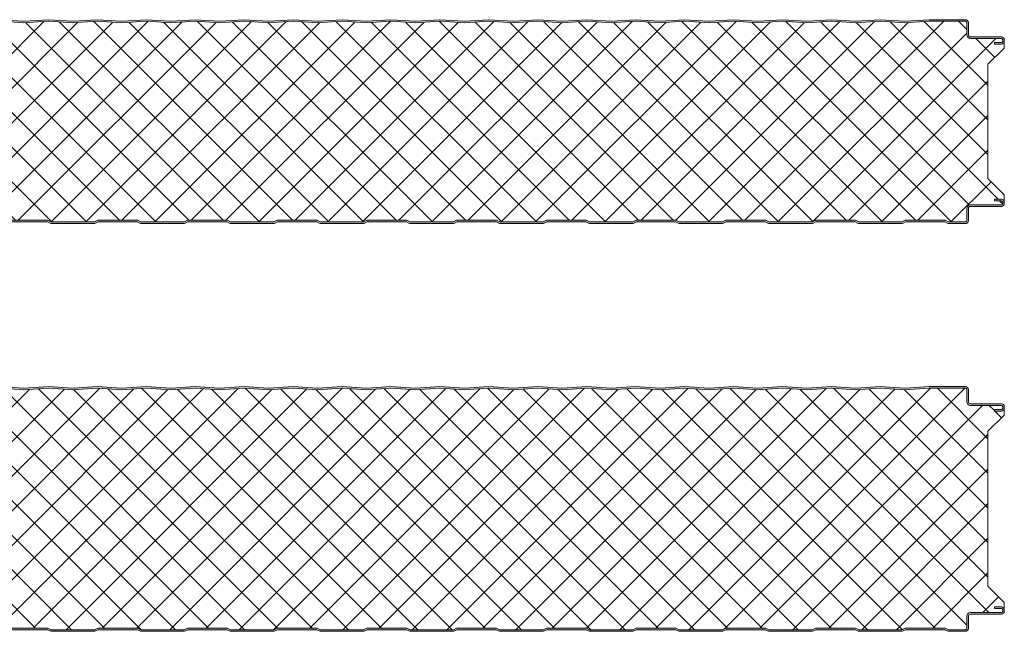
# Model space of a CAD drawing. Header units: millimetres. Extents: x 196 to 3485, y -270 to 1649.
# Tile 7 of 13: x 800 to 1404, y 662 to 1037. Entities that reach past the tile are written whole.
import ezdxf

# ---------------------------------------------------------------- set-up
doc = ezdxf.new("R2010")
doc.units = ezdxf.units.MM
doc.layers.add('A-DETL-GENF', color=92, linetype='Continuous', lineweight=13)

# ---------------------------------------------------------------- blocks, each defined once
blk = doc.blocks.new('CR 1100 - SATINLINE - FINELINE - CR 1100 125mm - SATINLINE - FINELINE-4278184-15 PANEL SIZE AND PROFILE Copy 1 Copy 2 Copy 1 Copy 1 Copy 2 Copy 1 Copy 1 Copy 1')
at = {"layer": 'A-DETL-GENF'}
h = blk.add_hatch(color=256, dxfattribs=at)
h.paths.add_polyline_path([(1057.01, 0), (1057.49, 0.06), (1057.94, 0.22), (1059.5, 1), (1083.5, 1), (1085.51, 0.06), (1086, 0), (1096.2, 0), (1096.67, 0.06), (1097.1, 0.24), (1097.48, 0.53), (1097.76, 0.9), (1097.94, 1.33), (1098, 1.8), (1098.04, 9.61), (1098.16, 9.9), (1098.35, 10.15), (1098.6, 10.34), (1098.89, 10.46), (1099.2, 10.5), (1118.2, 10.5), (1118.67, 10.56), (1119.1, 10.74), (1119.48, 11.03), (1119.76, 11.4), (1119.94, 11.83), (1120, 12.3), (1120, 13.2), (1119.94, 13.67), (1119.76, 14.1), (1119.48, 14.47), (1119.1, 14.76), (1118.67, 14.94), (1118.2, 15), (1114, 15), (1114, 14), (1118.41, 13.97), (1118.77, 13.77), (1118.98, 13.41), (1119, 13.2), (1118.98, 12.09), (1118.77, 11.73), (1118.41, 11.53), (1118.2, 11.5), (1099.2, 11.5), (1098.63, 11.43), (1098.1, 11.21), (1097.65, 10.86), (1097.3, 10.4), (1097.08, 9.87), (1097, 9.3), (1096.98, 1.59), (1096.77, 1.23), (1096.41, 1.03), (1096.2, 1), (1085.74, 1), (1083.74, 2), (1059.27, 2), (1057.27, 1), (1030.74, 1), (1028.74, 2), (1004.27, 2), (1002.27, 1), (975.74, 1), (973.74, 2), (949.27, 2), (947.27, 1), (920.74, 1), (918.74, 2), (894.27, 2), (892.27, 1), (865.74, 1), (863.74, 2), (839.27, 2), (837.27, 1), (810.74, 1), (808.74, 2), (784.27, 2), (782.27, 1), (755.74, 1), (753.74, 2), (729.27, 2), (727.27, 1), (700.74, 1), (698.74, 2), (674.27, 2), (672.27, 1), (645.74, 1), (643.74, 2), (619.27, 2), (617.27, 1), (590.74, 1), (588.74, 2), (564.27, 2), (562.27, 1), (535.74, 1), (533.74, 2), (509.27, 2), (507.27, 1), (480.74, 1), (478.74, 2), (454.27, 2), (452.27, 1), (425.74, 1), (423.74, 2), (399.27, 2), (397.27, 1), (370.74, 1), (368.74, 2), (344.27, 2), (342.27, 1), (315.74, 1), (313.74, 2), (289.27, 2), (287.27, 1), (260.74, 1), (258.74, 2), (234.27, 2), (232.27, 1), (205.74, 1), (203.74, 2), (179.27, 2), (177.27, 1), (150.74, 1), (148.74, 2), (124.27, 2), (122.27, 1), (95.74, 1), (93.74, 2), (69.27, 2), (67.27, 1), (40.74, 1), (38.74, 2), (14.27, 2), (12.27, 1), (1.59, 1.03), (1.23, 1.23), (1.03, 1.59), (1, 1.8), (1.03, 6.17), (1.23, 6.53), (1.4, 6.65), (5.46, 9), (18.8, 9), (19.37, 9.07), (19.9, 9.29), (20.36, 9.64), (20.71, 10.1), (20.93, 10.63), (21, 11.2), (21.03, 13.41), (21.23, 13.77), (21.59, 13.97), (21.8, 14), (26, 14), (26, 15), (21.8, 15), (21.33, 14.94), (20.9, 14.76), (20.53, 14.47), (20.24, 14.1), (20.06, 13.67), (20, 13.2), (19.96, 10.89), (19.84, 10.6), (19.65, 10.35), (19.4, 10.16), (19.11, 10.04), (18.8, 10), (5.68, 10), (5.21, 9.94), (4.78, 9.76), (0.9, 7.52), (0.53, 7.23), (0.24, 6.86), (0.06, 6.43), (0, 5.96), (0, 1.8), (0.06, 1.33), (0.24, 0.9), (0.53, 0.53), (0.9, 0.24), (1.33, 0.06), (1.8, 0), (12.49, 0.06), (13.02, 0.26), (14.5, 1), (38.5, 1), (40.51, 0.06), (41, 0), (67.49, 0.06), (67.94, 0.22), (69.5, 1), (93.5, 1), (95.51, 0.06), (96, 0), (122.49, 0.06), (122.94, 0.22), (124.5, 1), (148.5, 1), (150.51, 0.06), (151, 0), (177.49, 0.06), (177.94, 0.22), (179.5, 1), (203.5, 1), (205.51, 0.06), (206, 0), (232.49, 0.06), (232.94, 0.22), (234.5, 1), (258.5, 1), (260.51, 0.06), (261, 0), (287.49, 0.06), (287.94, 0.22), (289.5, 1), (313.5, 1), (315.51, 0.06), (316, 0), (342.49, 0.06), (342.94, 0.22), (344.5, 1), (368.5, 1), (370.51, 0.06), (371, 0), (397.49, 0.06), (397.94, 0.22), (399.5, 1), (423.5, 1), (425.51, 0.06), (426, 0), (452.49, 0.06), (453.05, 0.28), (454.5, 1), (478.5, 1), (480.51, 0.06), (481, 0), (507.49, 0.06), (507.94, 0.22), (509.5, 1), (533.5, 1), (535.51, 0.06), (536, 0), (562.49, 0.06), (562.94, 0.22), (564.5, 1), (588.5, 1), (590.51, 0.06), (591, 0), (617.49, 0.06), (617.94, 0.22), (619.5, 1), (643.5, 1), (645.51, 0.06), (646, 0), (672.49, 0.06), (672.94, 0.22), (674.5, 1), (698.5, 1), (700.51, 0.06), (701, 0), (727.49, 0.06), (727.94, 0.22), (729.5, 1), (753.5, 1), (755.51, 0.06), (756, 0), (782.49, 0.06), (782.94, 0.22), (784.5, 1), (808.5, 1), (810.51, 0.06), (811, 0), (837.49, 0.06), (837.94, 0.22), (839.5, 1), (863.5, 1), (865.51, 0.06), (866, 0), (892.49, 0.06), (892.94, 0.22), (894.5, 1), (918.5, 1), (920.51, 0.06), (921, 0), (947.49, 0.06), (947.94, 0.22), (949.5, 1), (973.5, 1), (975.51, 0.06), (976, 0), (1002.49, 0.06), (1002.94, 0.22), (1004.5, 1), (1028.5, 1), (1030.51, 0.06), (1031, 0)])
h.paths.add_polyline_path([(1118.2, 110), (1118.67, 110.06), (1119.1, 110.24), (1119.48, 110.53), (1119.76, 110.9), (1119.94, 111.33), (1120, 111.8), (1120, 112.7), (1119.94, 113.17), (1119.76, 113.6), (1119.48, 113.97), (1119.1, 114.26), (1118.67, 114.44), (1118.2, 114.5), (1098.89, 114.54), (1098.6, 114.66), (1098.35, 114.85), (1098.16, 115.1), (1098.04, 115.39), (1098, 115.7), (1097.95, 123.59), (1097.94, 123.67), (1097.76, 124.1), (1097.48, 124.47), (1097.1, 124.76), (1096.67, 124.94), (1096.2, 125), (1073.93, 125), (1059, 124), (1044, 125.01), (1029, 124), (1014, 125.01), (999, 124), (984, 125.01), (969, 124), (954, 125.01), (939, 124), (924, 125.01), (909, 124), (894, 125.01), (879, 124), (864, 125.01), (849, 124), (834, 125.01), (819, 124), (804, 125.01), (789, 124), (774, 125.01), (759, 124), (744, 125.01), (729, 124), (714, 125.01), (699, 124), (684, 125.01), (669, 124), (654, 125.01), (639, 124), (624, 125.01), (609, 124), (594, 125.01), (579, 124), (564, 125.01), (549, 124), (534, 125.01), (519, 124), (504, 125.01), (489, 124), (474, 125.01), (459, 124), (444, 125.01), (429, 124), (414, 125.01), (399, 124), (384, 125.01), (369, 124), (354, 125.01), (339, 124), (324, 125.01), (309, 124), (294, 125.01), (279, 124), (264, 125.01), (249, 124), (234, 125.01), (219, 124), (204, 125.01), (189, 124), (174, 125.01), (159, 124), (144, 125.01), (129, 124), (114, 125.01), (99, 124), (84, 125.01), (69, 124), (54, 125.01), (39, 124), (24.14, 125), (1.51, 124.98), (1.1, 124.86), (0.74, 124.65), (0.43, 124.37), (0.19, 124.02), (0.05, 123.59), (0, 123.2), (0, 119.04), (0.06, 118.57), (0.24, 118.14), (0.53, 117.77), (0.9, 117.48), (4.78, 115.24), (5.21, 115.06), (5.68, 115), (19.11, 114.96), (19.4, 114.84), (19.72, 114.56), (19.84, 114.4), (19.96, 114.11), (20, 113.8), (20, 111.8), (20.06, 111.34), (20.24, 110.9), (20.53, 110.53), (20.9, 110.24), (21.33, 110.06), (21.8, 110), (26, 110), (26, 111), (21.59, 111.03), (21.23, 111.24), (21.03, 111.59), (21, 111.8), (21, 113.8), (20.85, 114.56), (20.71, 114.9), (20.36, 115.36), (19.9, 115.71), (19.37, 115.93), (18.8, 116), (5.46, 116), (1.23, 118.48), (1.03, 118.83), (1, 119.04), (1.02, 123.39), (1.2, 123.73), (1.51, 123.95), (1.89, 124), (24.11, 124), (39, 123), (54, 124), (69, 123), (84, 124), (99, 123), (114, 124), (129, 123), (144, 124), (159, 123), (174, 124), (189, 123), (204, 124), (219, 123), (234, 124), (249, 123), (264, 124), (279, 123), (294, 124), (309, 123), (324, 124), (339, 123), (354, 124), (369, 123), (384, 124), (399, 123), (414, 124), (429, 123), (444, 124), (459, 123), (474, 124), (489, 123), (504, 124), (519, 123), (534, 124), (549, 123), (564, 124), (579, 123), (594, 124), (609, 123), (624, 124), (639, 123), (654, 124), (669, 123), (684, 124), (699, 123), (714, 124), (729, 123), (744, 124), (759, 123), (774, 124), (789, 123), (804, 124), (819, 123), (834, 124), (849, 123), (864, 124), (879, 123), (894, 124), (909, 123), (924, 124), (939, 123), (954, 124), (969, 123), (984, 124), (999.3, 123.02), (1014, 124), (1029, 123), (1044, 124), (1059, 123), (1073.89, 124), (1096.41, 123.97), (1096.77, 123.77), (1096.98, 123.41), (1097, 123.2), (1097, 115.7), (1097.08, 115.13), (1097.3, 114.6), (1097.65, 114.15), (1098.1, 113.8), (1098.63, 113.58), (1099.2, 113.5), (1118.41, 113.47), (1118.77, 113.27), (1118.98, 112.91), (1119, 112.7), (1118.98, 111.59), (1118.77, 111.24), (1118.41, 111.03), (1118.2, 111), (1114, 111), (1114, 110)])
h = blk.add_hatch(dxfattribs=at)
h.set_pattern_fill('FP_4', color=256, style=0, pattern_type=2)
h.set_pattern_definition([(45, (-283.583, -911.559), (-10.6066, 10.6066), []), (135, (-283.583, -911.559), (-10.6066, -10.6066), [])])
h.paths.add_polyline_path([(1031, 1), (1057.27, 1), (1059.27, 2), (1083.74, 2), (1085.74, 1), (1096.41, 1.03), (1096.77, 1.23), (1096.9, 1.4), (1097, 1.8), (1097.04, 9.61), (1097.09, 9.9), (1097.3, 10.4), (1097.65, 10.86), (1098.1, 11.21), (1098.63, 11.43), (1099.2, 11.5), (1118.41, 11.53), (1118.77, 11.73), (1118.9, 11.9), (1119, 12.3), (1118.95, 13.41), (1118.9, 13.6), (1118.6, 13.89), (1118.2, 14), (1114, 14), (1114, 15), (1118.6, 14.95), (1118.77, 14.9), (1119.1, 14.76), (1119.48, 14.47), (1119.76, 14.1), (1119.94, 13.67), (1120, 13.41), (1120, 17.6), (1110, 27.61), (1110, 97.68), (1120, 107.6), (1119.96, 111.5), (1119.92, 111.26), (1119.58, 110.67), (1119.44, 110.49), (1119.07, 110.23), (1118.6, 110.05), (1118.2, 110), (1114, 110), (1114, 111), (1118.41, 111.03), (1118.77, 111.24), (1118.9, 111.4), (1119, 111.8), (1118.95, 112.91), (1118.9, 113.1), (1118.6, 113.39), (1118.2, 113.5), (1098.89, 113.54), (1098.6, 113.59), (1098.1, 113.8), (1097.65, 114.15), (1097.3, 114.6), (1097.08, 115.13), (1097, 115.7), (1096.95, 123.41), (1096.9, 123.6), (1096.6, 123.89), (1096.2, 124), (1073.84, 124), (1059, 123), (1043.83, 123.99), (1029, 123), (1013.91, 124), (999, 123), (983.91, 124), (969, 123), (953.91, 124), (939, 123), (923.83, 123.99), (909, 123), (893.91, 124), (879, 123), (863.83, 123.99), (849, 123), (833.91, 124), (819, 123), (803.91, 124), (789, 123), (773.83, 123.99), (759, 123), (743.83, 123.99), (729, 123), (713.91, 124), (699, 123), (683.83, 123.99), (669, 123), (653.83, 123.99), (639, 123), (623.91, 124), (609, 123), (593.91, 124), (579, 123), (563.91, 124), (549, 123), (533.83, 123.99), (519, 123), (503.83, 123.99), (489, 123), (473.83, 123.99), (459, 123), (443.83, 123.99), (429, 123), (413.83, 123.99), (399, 123), (383.91, 124), (369, 123), (353.91, 124), (339, 123), (323.83, 123.99), (309, 123), (293.83, 123.99), (279, 123), (263.83, 123.99), (249, 123), (233.91, 124), (219, 123), (203.83, 123.99), (189, 123), (173.91, 124), (159, 123), (143.83, 123.99), (129, 123), (113.83, 123.99), (99, 123), (83.91, 124), (69, 123), (53.91, 124), (39, 123), (24.11, 124), (1.51, 123.95), (1.2, 123.73), (1.09, 123.57), (1, 123.2), (1.06, 118.83), (1.11, 118.64), (1.4, 118.35), (5.46, 116), (19.11, 115.96), (19.4, 115.91), (19.9, 115.71), (20.36, 115.36), (20.71, 114.9), (20.93, 114.37), (21, 113.8), (21.06, 111.59), (21.16, 111.34), (21.4, 111.11), (21.8, 111), (26, 111), (26, 110), (21.4, 110.05), (21.23, 110.1), (20.9, 110.24), (20.53, 110.53), (20.24, 110.9), (20.06, 111.34), (20, 111.8), (20, 107.6), (10, 97.68), (10, 27.61), (20, 17.6), (20.03, 13.41), (20.06, 13.67), (20.24, 14.1), (20.61, 14.53), (20.9, 14.76), (21.4, 14.95), (21.8, 15), (26, 15), (26, 14), (21.59, 13.97), (21.23, 13.77), (21.11, 13.6), (21, 13.2), (20.96, 10.89), (20.91, 10.6), (20.61, 9.97), (20.36, 9.64), (19.9, 9.29), (19.37, 9.07), (18.8, 9), (5.46, 9), (1.23, 6.53), (1.11, 6.36), (1, 5.96), (1.06, 1.59), (1.11, 1.4), (1.4, 1.11), (1.8, 1), (12.27, 1), (14.27, 2), (38.74, 2), (40.74, 1), (67.27, 1), (69.27, 2), (93.74, 2), (95.74, 1), (122.27, 1), (124.27, 2), (148.74, 2), (150.74, 1), (177.27, 1), (179.27, 2), (203.74, 2), (205.74, 1), (232.27, 1), (234.27, 2), (258.74, 2), (260.74, 1), (287.27, 1), (289.27, 2), (313.74, 2), (315.74, 1), (342.27, 1), (344.27, 2), (368.74, 2), (370.74, 1), (397.27, 1), (399.27, 2), (423.74, 2), (425.74, 1), (452.27, 1), (454.27, 2), (478.74, 2), (480.74, 1), (507.27, 1), (509.27, 2), (533.74, 2), (535.74, 1), (562.27, 1), (564.27, 2), (588.74, 2), (590.74, 1), (617.27, 1), (619.27, 2), (643.74, 2), (645.74, 1), (672.27, 1), (674.27, 2), (698.74, 2), (700.74, 1), (727.27, 1), (729.27, 2), (753.74, 2), (755.74, 1), (782.27, 1), (784.27, 2), (808.74, 2), (810.74, 1), (837.27, 1), (839.27, 2), (863.74, 2), (865.74, 1), (892.27, 1), (894.27, 2), (918.74, 2), (920.74, 1), (947.27, 1), (949.27, 2), (973.74, 2), (975.74, 1), (1002.27, 1), (1004.27, 2), (1028.74, 2), (1030.74, 1)])
for p, q in [((519, 124), (504, 125.01)), ((504, 124), (519, 123)), ((534, 125.01), (519, 124)), ((519, 123), (534, 124)), ((549, 124), (534, 125.01)), ((534, 124), (549, 123)), ((564, 125.01), (549, 124)), ((549, 123), (564, 124)), ((579, 124), (564, 125.01)), ((564, 124), (579, 123)), ((594, 125.01), (579, 124)), ((579, 123), (594, 124)), ((609, 124), (594, 125.01)), ((594, 124), (609, 123)), ((624, 125.01), (609, 124)), ((609, 123), (624, 124)), ((639, 124), (624, 125.01)), ((624, 124), (639, 123)), ((654, 125.01), (639, 124)), ((639, 123), (654, 124)), ((669, 124), (654, 125.01)), ((654, 124), (669, 123)), ((684, 125.01), (669, 124)), ((669, 123), (684, 124)), ((699, 124), (684, 125.01)), ((684, 124), (699, 123)), ((714, 125.01), (699, 124)), ((699, 123), (714, 124)), ((729, 124), (714, 125.01)), ((714, 124), (729, 123)), ((744, 125.01), (729, 124)), ((729, 123), (744, 124)), ((759, 124), (744, 125.01)), ((744, 124), (759, 123)), ((774, 125.01), (759, 124)), ((759, 123), (774, 124)), ((789, 124), (774, 125.01)), ((774, 124), (789, 123)), ((804, 125.01), (789, 124)), ((789, 123), (804, 124)), ((819, 124), (804, 125.01)), ((804, 124), (819, 123)), ((834, 125.01), (819, 124)), ((819, 123), (834, 124)), ((849, 124), (834, 125.01)), ((834, 124), (849, 123)), ((864, 125.01), (849, 124)), ((849, 123), (864, 124)), ((879, 124), (864, 125.01)), ((864, 124), (879, 123)), ((894, 125.01), (879, 124)), ((879, 123), (894, 124)), ((909, 124), (894, 125.01)), ((894, 124), (909, 123)), ((924, 125.01), (909, 124)), ((909, 123), (924, 124)), ((939, 124), (924, 125.01)), ((924, 124), (939, 123)), ((954, 125.01), (939, 124)), ((939, 123), (954, 124)), ((969, 124), (954, 125.01)), ((954, 124), (969, 123)), ((984, 125.01), (969, 124)), ((969, 123), (984, 124)), ((999, 124), (984, 125.01)), ((984, 124), (999, 123)), ((1014, 125.01), (999, 124)), ((999, 123), (1014, 124)), ((1029, 124), (1014, 125.01)), ((1014, 124), (1029, 123)), ((1044, 125.01), (1029, 124)), ((1029, 123), (1044, 124)), ((1059, 124), (1044, 125.01)), ((1044, 124), (1059, 123)), ((1073.93, 125), (1059, 124)), ((1059, 123), (1073.89, 124)), ((1073.89, 124), (1096.2, 124)), ((1096.2, 125), (1073.93, 125)), ((1097, 123.2), (1097, 115.7)), ((1098, 115.7), (1098, 123.2)), ((1118.2, 114.5), (1099.2, 114.5)), ((1099.2, 113.5), (1118.2, 113.5)), ((1118.2, 111), (1114, 111)), ((1114, 111), (1114, 110)), ((1114, 110), (1118.2, 110)), ((1119, 112.7), (1119, 111.8)), ((1120, 111.8), (1120, 112.7)), ((1120, 107.6), (1120, 111.7)), ((1110, 97.68), (1120, 107.6)), ((1110, 27.61), (1110, 97.68)), ((1120, 17.6), (1110, 27.61)), ((1118.2, 15), (1114, 15)), ((1114, 15), (1114, 14)), ((1114, 14), (1118.2, 14)), ((1119, 13.2), (1119, 12.3)), ((1120, 13.2), (1120, 17.6)), ((1120, 12.3), (1120, 13.2)), ((1097, 9.3), (1097, 1.8)), ((1098, 1.8), (1098, 9.3)), ((1118.2, 11.5), (1099.2, 11.5)), ((1099.2, 10.5), (1118.2, 10.5)), ((533.74, 2), (509.27, 2)), ((509.5, 1), (533.5, 1)), ((533.5, 1), (535.06, 0.22)), ((535.74, 1), (533.74, 2)), ((562.27, 1), (535.74, 1)), ((564.27, 2), (562.27, 1)), ((562.94, 0.22), (564.5, 1)), ((588.74, 2), (564.27, 2)), ((564.5, 1), (588.5, 1)), ((588.5, 1), (590.06, 0.22)), ((590.74, 1), (588.74, 2)), ((617.27, 1), (590.74, 1)), ((619.27, 2), (617.27, 1)), ((617.94, 0.22), (619.5, 1)), ((643.74, 2), (619.27, 2)), ((619.5, 1), (643.5, 1)), ((643.5, 1), (645.06, 0.22)), ((645.74, 1), (643.74, 2)), ((672.27, 1), (645.74, 1)), ((674.27, 2), (672.27, 1)), ((672.94, 0.22), (674.5, 1)), ((698.74, 2), (674.27, 2)), ((674.5, 1), (698.5, 1)), ((698.5, 1), (700.06, 0.22)), ((700.74, 1), (698.74, 2)), ((727.27, 1), (700.74, 1)), ((729.27, 2), (727.27, 1)), ((727.94, 0.22), (729.5, 1)), ((753.74, 2), (729.27, 2)), ((729.5, 1), (753.5, 1)), ((753.5, 1), (755.06, 0.22)), ((755.74, 1), (753.74, 2)), ((782.27, 1), (755.74, 1)), ((784.27, 2), (782.27, 1)), ((782.94, 0.22), (784.5, 1)), ((808.74, 2), (784.27, 2)), ((784.5, 1), (808.5, 1)), ((808.5, 1), (810.06, 0.22)), ((810.74, 1), (808.74, 2)), ((837.27, 1), (810.74, 1)), ((839.27, 2), (837.27, 1)), ((837.94, 0.22), (839.5, 1)), ((863.74, 2), (839.27, 2)), ((839.5, 1), (863.5, 1)), ((863.5, 1), (865.06, 0.22)), ((865.74, 1), (863.74, 2)), ((892.27, 1), (865.74, 1)), ((894.27, 2), (892.27, 1)), ((892.94, 0.22), (894.5, 1)), ((918.74, 2), (894.27, 2)), ((894.5, 1), (918.5, 1)), ((918.5, 1), (920.06, 0.22)), ((920.74, 1), (918.74, 2)), ((947.27, 1), (920.74, 1)), ((949.27, 2), (947.27, 1)), ((947.94, 0.22), (949.5, 1)), ((973.74, 2), (949.27, 2)), ((949.5, 1), (973.5, 1)), ((973.5, 1), (975.06, 0.22)), ((975.74, 1), (973.74, 2)), ((1002.27, 1), (975.74, 1)), ((1004.27, 2), (1002.27, 1)), ((1002.94, 0.22), (1004.5, 1)), ((1028.74, 2), (1004.27, 2)), ((1004.5, 1), (1028.5, 1)), ((1028.5, 1), (1030.06, 0.22)), ((1030.74, 1), (1028.74, 2)), ((1057.27, 1), (1030.74, 1)), ((1059.27, 2), (1057.27, 1)), ((1057.94, 0.22), (1059.5, 1)), ((1083.74, 2), (1059.27, 2)), ((1059.5, 1), (1083.5, 1)), ((1083.5, 1), (1085.06, 0.22)), ((1085.74, 1), (1083.74, 2)), ((1096.2, 1), (1085.74, 1)), ((1086, 0), (1096.2, 0)), ((536, 0), (562.01, 0)), ((591, 0), (617.01, 0)), ((646, 0), (672.01, 0)), ((701, 0), (727.01, 0)), ((756, 0), (782.01, 0)), ((811, 0), (837.01, 0)), ((866, 0), (892.01, 0)), ((921, 0), (947.01, 0)), ((976, 0), (1002.01, 0)), ((1031, 0), (1057.01, 0))]:
    blk.add_line(p, q, dxfattribs=at)
for centre, radius, start, end in [((1096.2, 123.2), 1.8, 360, 90), ((1096.2, 123.2), 0.8, 360, 90), ((1099.2, 115.7), 2.2, 180, 270), ((1099.2, 115.7), 1.2, 180, 270), ((1118.2, 112.7), 1.8, 360, 90), ((1118.2, 112.7), 0.8, 360, 90), ((1118.2, 111.8), 0.8, 270, 0), ((1118.2, 111.8), 1.8, 270, 360), ((1118.2, 111.8), 1.8, 342.36316, 344.94267), ((1118.2, 13.2), 1.8, 360, 90), ((1118.2, 13.2), 0.8, 0, 90), ((1118.2, 12.3), 1.8, 270, 0), ((1118.2, 12.3), 0.8, 270, 360), ((1099.2, 9.3), 2.2, 90, 180), ((1099.2, 9.3), 1.2, 90, 180), ((536, 2.1), 2.1, 243.43495, 270), ((562.01, 2.1), 2.1, 270, 296.56505), ((591, 2.1), 2.1, 243.43495, 270), ((617.01, 2.1), 2.1, 270, 296.56505), ((646, 2.1), 2.1, 243.43495, 270), ((672.01, 2.1), 2.1, 270, 296.56505), ((701, 2.1), 2.1, 243.43495, 270), ((727.01, 2.1), 2.1, 270, 296.56505), ((756, 2.1), 2.1, 243.43495, 270), ((782.01, 2.1), 2.1, 270, 296.56505), ((811, 2.1), 2.1, 243.43495, 270), ((837.01, 2.1), 2.1, 270, 296.56505), ((866, 2.1), 2.1, 243.43495, 270), ((892.01, 2.1), 2.1, 270, 296.56505), ((921, 2.1), 2.1, 243.43495, 270), ((947.01, 2.1), 2.1, 270, 296.56505), ((976, 2.1), 2.1, 243.43495, 270), ((1002.01, 2.1), 2.1, 270, 296.56505), ((1031, 2.1), 2.1, 243.43495, 270), ((1057.01, 2.1), 2.1, 270, 296.56505), ((1086, 2.1), 2.1, 243.43495, 270), ((1096.2, 1.8), 1.8, 270, 0), ((1096.2, 1.8), 0.8, 270, 360)]:
    blk.add_arc(centre, radius, start, end, dxfattribs=at)
blk = doc.blocks.new('CR 1100 - SATINLINE - FINELINE - CR 1100 150mm - SATINLINE - FINELINE-4278186-15 PANEL SIZE AND PROFILE Copy 1 Copy 2 Copy 1 Copy 1 Copy 2 Copy 1 Copy 1 Copy 1')
at = {"layer": 'A-DETL-GENF'}
h = blk.add_hatch(color=256, dxfattribs=at)
h.paths.add_polyline_path([(1057.01, 0), (1057.49, 0.06), (1057.94, 0.22), (1059.5, 1), (1083.5, 1), (1085.51, 0.06), (1086, 0), (1096.2, 0), (1096.67, 0.06), (1097.1, 0.24), (1097.48, 0.53), (1097.76, 0.9), (1097.94, 1.33), (1098, 1.8), (1098.04, 9.61), (1098.16, 9.9), (1098.35, 10.15), (1098.6, 10.34), (1098.89, 10.46), (1099.2, 10.5), (1118.2, 10.5), (1118.67, 10.56), (1119.1, 10.74), (1119.48, 11.03), (1119.76, 11.4), (1119.94, 11.83), (1120, 12.49), (1120, 13.2), (1119.94, 13.67), (1119.76, 14.1), (1119.48, 14.47), (1119.1, 14.76), (1118.67, 14.94), (1118.2, 15), (1114, 15), (1114, 14), (1118.41, 13.97), (1118.77, 13.77), (1118.98, 13.41), (1119, 13.2), (1118.98, 12.09), (1118.77, 11.73), (1118.41, 11.53), (1118.2, 11.5), (1099.2, 11.5), (1098.63, 11.43), (1098.1, 11.21), (1097.65, 10.86), (1097.3, 10.4), (1097.08, 9.87), (1097, 9.3), (1096.98, 1.59), (1096.77, 1.23), (1096.41, 1.03), (1096.2, 1), (1085.74, 1), (1083.74, 2), (1059.27, 2), (1057.27, 1), (1030.74, 1), (1028.74, 2), (1004.27, 2), (1002.27, 1), (975.74, 1), (973.74, 2), (949.27, 2), (947.27, 1), (920.74, 1), (918.74, 2), (894.27, 2), (892.27, 1), (865.74, 1), (863.74, 2), (839.27, 2), (837.27, 1), (810.74, 1), (808.74, 2), (784.27, 2), (782.27, 1), (755.74, 1), (753.74, 2), (729.27, 2), (727.27, 1), (700.74, 1), (698.74, 2), (674.27, 2), (672.27, 1), (645.74, 1), (643.74, 2), (619.27, 2), (617.27, 1), (590.74, 1), (588.74, 2), (564.27, 2), (562.27, 1), (535.74, 1), (533.74, 2), (509.27, 2), (507.27, 1), (480.74, 1), (478.74, 2), (454.27, 2), (452.27, 1), (425.74, 1), (423.74, 2), (399.27, 2), (397.27, 1), (370.74, 1), (368.74, 2), (344.27, 2), (342.27, 1), (315.74, 1), (313.74, 2), (289.27, 2), (287.27, 1), (260.74, 1), (258.74, 2), (234.27, 2), (232.27, 1), (205.74, 1), (203.74, 2), (179.27, 2), (177.27, 1), (150.74, 1), (148.74, 2), (124.27, 2), (122.27, 1), (95.74, 1), (93.74, 2), (69.27, 2), (67.27, 1), (40.74, 1), (38.74, 2), (14.27, 2), (12.27, 1), (1.59, 1.03), (1.23, 1.23), (1.03, 1.59), (1, 1.8), (1.03, 6.17), (1.23, 6.53), (1.4, 6.65), (5.46, 9), (18.8, 9), (19.37, 9.07), (19.9, 9.29), (20.36, 9.64), (20.71, 10.1), (20.93, 10.63), (21, 11.2), (21.03, 13.41), (21.23, 13.77), (21.59, 13.97), (21.8, 14), (26, 14), (26, 15), (21.8, 15), (21.33, 14.94), (20.9, 14.76), (20.53, 14.47), (20.24, 14.1), (20.06, 13.67), (20, 13.2), (19.96, 10.89), (19.84, 10.6), (19.65, 10.35), (19.4, 10.16), (19.11, 10.04), (18.8, 10), (5.68, 10), (5.21, 9.94), (4.78, 9.76), (0.9, 7.52), (0.53, 7.23), (0.24, 6.86), (0.06, 6.43), (0, 5.96), (0, 1.8), (0.06, 1.33), (0.24, 0.9), (0.53, 0.53), (0.9, 0.24), (1.33, 0.06), (1.8, 0), (12.49, 0.06), (13.02, 0.26), (14.5, 1), (38.5, 1), (40.51, 0.06), (41, 0), (67.49, 0.06), (67.94, 0.22), (69.5, 1), (93.5, 1), (95.51, 0.06), (96, 0), (122.49, 0.06), (122.94, 0.22), (124.5, 1), (148.5, 1), (150.51, 0.06), (151, 0), (177.49, 0.06), (177.94, 0.22), (179.5, 1), (203.5, 1), (205.51, 0.06), (206, 0), (232.49, 0.06), (232.94, 0.22), (234.5, 1), (258.5, 1), (260.51, 0.06), (261, 0), (287.49, 0.06), (287.94, 0.22), (289.5, 1), (313.5, 1), (315.51, 0.06), (316, 0), (342.49, 0.06), (342.94, 0.22), (344.5, 1), (368.5, 1), (370.51, 0.06), (371, 0), (397.49, 0.06), (397.94, 0.22), (399.5, 1), (423.5, 1), (425.51, 0.06), (426, 0), (452.49, 0.06), (453.05, 0.28), (454.5, 1), (478.5, 1), (480.51, 0.06), (481, 0), (507.49, 0.06), (507.94, 0.22), (509.5, 1), (533.5, 1), (535.51, 0.06), (536, 0), (562.49, 0.06), (562.94, 0.22), (564.5, 1), (588.5, 1), (590.51, 0.06), (591, 0), (617.49, 0.06), (617.94, 0.22), (619.5, 1), (643.5, 1), (645.51, 0.06), (646, 0), (672.49, 0.06), (672.94, 0.22), (674.5, 1), (698.5, 1), (700.51, 0.06), (701, 0), (727.49, 0.06), (727.94, 0.22), (729.5, 1), (753.5, 1), (755.51, 0.06), (756, 0), (782.49, 0.06), (782.94, 0.22), (784.5, 1), (808.5, 1), (810.51, 0.06), (811, 0), (837.49, 0.06), (837.94, 0.22), (839.5, 1), (863.5, 1), (865.51, 0.06), (866, 0), (892.49, 0.06), (892.94, 0.22), (894.5, 1), (918.5, 1), (920.51, 0.06), (921, 0), (947.49, 0.06), (947.94, 0.22), (949.5, 1), (973.5, 1), (975.51, 0.06), (976, 0), (1002.49, 0.06), (1002.94, 0.22), (1004.5, 1), (1028.5, 1), (1030.51, 0.06), (1031, 0)])
h.paths.add_polyline_path([(1118.2, 135), (1118.67, 135.06), (1119.1, 135.24), (1119.48, 135.53), (1119.76, 135.9), (1119.94, 136.33), (1120, 136.8), (1120, 137.7), (1119.94, 138.17), (1119.76, 138.6), (1119.48, 138.97), (1119.1, 139.26), (1118.67, 139.44), (1118.2, 139.5), (1098.89, 139.54), (1098.6, 139.66), (1098.35, 139.85), (1098.16, 140.1), (1098.04, 140.39), (1098, 140.7), (1098, 148.2), (1097.94, 148.67), (1097.76, 149.1), (1097.48, 149.47), (1097.1, 149.76), (1096.67, 149.94), (1096.2, 150), (1073.93, 150), (1059, 149), (1044, 150.01), (1029, 149), (1014, 150.01), (999, 149), (984, 150.01), (969, 149), (954, 150.01), (939, 149), (924, 150.01), (909, 149), (894, 150.01), (879, 149), (864, 150.01), (849, 149), (834, 150.01), (819, 149), (804, 150.01), (789, 149), (774, 150.01), (759, 149), (744, 150.01), (729, 149), (714, 150.01), (699, 149), (684, 150.01), (669, 149), (654, 150.01), (639, 149), (624, 150.01), (609, 149), (594, 150.01), (579, 149), (564, 150.01), (549, 149), (534, 150.01), (519, 149), (504, 150.01), (489, 149), (474, 150.01), (459, 149), (444, 150.01), (429, 149), (414, 150.01), (399, 149), (384, 150.01), (369, 149), (354, 150.01), (339, 149), (324, 150.01), (309, 149), (294, 150.01), (279, 149), (264, 150.01), (249, 149), (234, 150.01), (219, 149), (204, 150.01), (189, 149), (174, 150.01), (159, 149), (144, 150.01), (129, 149), (114, 150.01), (99, 149), (84, 150.01), (69, 149), (54, 150.01), (39, 149), (24.14, 150), (1.51, 149.98), (1.1, 149.86), (0.74, 149.65), (0.43, 149.37), (0.19, 149.02), (0.05, 148.62), (0, 148.2), (0, 144.04), (0.06, 143.57), (0.24, 143.14), (0.53, 142.77), (0.9, 142.48), (4.78, 140.24), (5.21, 140.06), (5.68, 140), (19.11, 139.96), (19.4, 139.84), (19.65, 139.65), (19.84, 139.4), (19.96, 139.11), (20, 138.8), (20, 136.8), (20.06, 136.34), (20.24, 135.9), (20.53, 135.53), (20.9, 135.24), (21.33, 135.06), (21.8, 135), (26, 135), (26, 136), (21.59, 136.03), (21.23, 136.24), (21.03, 136.59), (21, 136.8), (20.99, 138.87), (20.93, 139.37), (20.71, 139.9), (20.36, 140.36), (19.9, 140.71), (19.37, 140.93), (18.8, 141), (5.46, 141), (1.23, 143.48), (1.03, 143.83), (1, 144.04), (1.02, 148.39), (1.2, 148.73), (1.51, 148.95), (1.89, 149), (24.11, 149), (39, 148), (54, 149), (69, 148), (84, 149), (99, 148), (114, 149), (129, 148), (144, 149), (159, 148), (174, 149), (189, 148), (204, 149), (219, 148), (234, 149), (249, 148), (264, 149), (279, 148), (294, 149), (309, 148), (324, 149), (339, 148), (354, 149), (369, 148), (384, 149), (399, 148), (414, 149), (429, 148), (444, 149), (459, 148), (474, 149), (489, 148), (504, 149), (519, 148), (534, 149), (549, 148), (564, 149), (579, 148), (594, 149), (609, 148), (624, 149), (639, 148), (654, 149), (669, 148), (684, 149), (699, 148), (714, 149), (729, 148), (744, 149), (759, 148), (774, 149), (789, 148), (804, 149), (819, 148), (834, 149), (849, 148), (864, 149), (879, 148), (894, 149), (909, 148), (924, 149), (939, 148), (954, 149), (969, 148), (984, 149), (999.3, 148.02), (1014, 149), (1029, 148), (1044, 149), (1059, 148), (1073.89, 149), (1096.41, 148.97), (1096.77, 148.77), (1096.98, 148.41), (1097, 148.2), (1097, 140.7), (1097.08, 140.13), (1097.3, 139.6), (1097.65, 139.15), (1098.1, 138.8), (1098.63, 138.58), (1099.2, 138.5), (1118.41, 138.47), (1118.77, 138.27), (1118.98, 137.91), (1119, 137.7), (1118.98, 136.59), (1118.77, 136.24), (1118.41, 136.03), (1118.2, 136), (1114, 136), (1114, 135)])
h = blk.add_hatch(dxfattribs=at)
h.set_pattern_fill('FP_5', color=256, style=0, pattern_type=2)
h.set_pattern_definition([(45, (-283.583, -661.559), (-10.6066, 10.6066), []), (135, (-283.583, -661.559), (-10.6066, -10.6066), [])])
h.paths.add_polyline_path([(1057.01, 1), (1057.27, 1), (1059.27, 2), (1083.74, 2), (1085.74, 1), (1096.41, 1.03), (1096.77, 1.23), (1096.9, 1.4), (1097, 1.8), (1097.04, 9.61), (1097.09, 9.9), (1097.3, 10.4), (1097.65, 10.86), (1098.1, 11.21), (1098.63, 11.43), (1099.2, 11.5), (1118.41, 11.53), (1118.77, 11.73), (1118.9, 11.9), (1119, 12.49), (1118.95, 13.41), (1118.9, 13.6), (1118.6, 13.89), (1118.2, 14), (1114, 14), (1114, 15), (1118.6, 14.95), (1118.77, 14.9), (1119.1, 14.76), (1119.48, 14.47), (1119.76, 14.1), (1119.94, 13.67), (1120, 13.41), (1120, 17.6), (1110, 27.61), (1110, 122.68), (1120, 132.6), (1119.96, 136.5), (1119.92, 136.26), (1119.58, 135.67), (1119.44, 135.49), (1119.07, 135.23), (1118.6, 135.05), (1118.2, 135), (1114, 135), (1114, 136), (1118.41, 136.03), (1118.77, 136.24), (1118.9, 136.4), (1119, 136.8), (1118.95, 137.91), (1118.9, 138.1), (1118.6, 138.39), (1118.2, 138.5), (1098.89, 138.54), (1098.6, 138.59), (1098, 138.87), (1097.65, 139.15), (1097.3, 139.6), (1097.08, 140.13), (1097, 140.7), (1096.95, 148.41), (1096.85, 148.67), (1096.6, 148.89), (1096.2, 149), (1073.84, 149), (1059, 148), (1043.83, 148.99), (1029, 148), (1013.91, 149), (999, 148), (983.91, 149), (969, 148), (953.91, 149), (939, 148), (923.83, 148.99), (909, 148), (893.91, 149), (879, 148), (863.83, 148.99), (849, 148), (833.91, 149), (819, 148), (803.91, 149), (789, 148), (773.83, 148.99), (759, 148), (743.83, 148.99), (729, 148), (713.91, 149), (699, 148), (683.83, 148.99), (669, 148), (653.91, 149), (639, 148), (623.91, 149), (609, 148), (593.91, 149), (579, 148), (563.91, 149), (549, 148), (533.83, 148.99), (519, 148), (503.91, 149), (489, 148), (473.83, 148.99), (459, 148), (443.83, 148.99), (429, 148), (413.83, 148.99), (399, 148), (383.91, 149), (369, 148), (353.91, 149), (339, 148), (323.83, 148.99), (309, 148), (293.83, 148.99), (279, 148), (263.83, 148.99), (249, 148), (233.91, 149), (219, 148), (203.83, 148.99), (189, 148), (173.91, 149), (159, 148), (143.83, 148.99), (129, 148), (113.83, 148.99), (99, 148), (83.91, 149), (69, 148), (53.91, 149), (39, 148), (24.11, 149), (1.51, 148.95), (1.2, 148.73), (1.09, 148.57), (1, 148.2), (1.06, 143.83), (1.11, 143.64), (1.4, 143.35), (5.46, 141), (19.11, 140.96), (19.4, 140.91), (19.9, 140.71), (20.36, 140.36), (20.71, 139.9), (20.93, 139.37), (21, 138.8), (21.06, 136.59), (21.16, 136.34), (21.4, 136.11), (21.8, 136), (26, 136), (26, 135), (21.4, 135.05), (21.23, 135.1), (20.9, 135.24), (20.53, 135.53), (20.24, 135.9), (20.06, 136.34), (20, 136.8), (20, 132.6), (10, 122.68), (10, 27.61), (20, 17.6), (20.03, 13.41), (20.06, 13.67), (20.24, 14.1), (20.53, 14.47), (20.9, 14.76), (21.4, 14.95), (21.8, 15), (26, 15), (26, 14), (21.59, 13.97), (21.23, 13.77), (21.11, 13.6), (21, 13.2), (20.96, 10.89), (20.91, 10.6), (20.71, 10.1), (20.36, 9.64), (19.9, 9.29), (19.37, 9.07), (18.8, 9), (5.46, 9), (1.23, 6.53), (1.11, 6.36), (1, 5.96), (1.06, 1.59), (1.11, 1.4), (1.4, 1.11), (1.8, 1), (12.27, 1), (14.27, 2), (38.74, 2), (40.74, 1), (67.27, 1), (69.27, 2), (93.74, 2), (95.74, 1), (122.27, 1), (124.27, 2), (148.74, 2), (150.74, 1), (177.27, 1), (179.27, 2), (203.74, 2), (205.74, 1), (232.27, 1), (234.27, 2), (258.74, 2), (260.74, 1), (287.27, 1), (289.27, 2), (313.74, 2), (315.74, 1), (342.27, 1), (344.27, 2), (368.74, 2), (370.74, 1), (397.27, 1), (399.27, 2), (423.74, 2), (425.74, 1), (452.27, 1), (454.27, 2), (478.74, 2), (480.74, 1), (507.27, 1), (509.27, 2), (533.74, 2), (535.74, 1), (562.27, 1), (564.27, 2), (588.74, 2), (590.74, 1), (617.27, 1), (619.27, 2), (643.74, 2), (645.74, 1), (672.27, 1), (674.27, 2), (698.74, 2), (700.74, 1), (727.27, 1), (729.27, 2), (753.74, 2), (755.74, 1), (782.27, 1), (784.27, 2), (808.74, 2), (810.74, 1), (837.27, 1), (839.27, 2), (863.74, 2), (865.74, 1), (892.27, 1), (894.27, 2), (918.74, 2), (920.74, 1), (947.27, 1), (949.27, 2), (973.74, 2), (975.74, 1), (1002.27, 1), (1004.27, 2), (1028.74, 2), (1030.74, 1), (1031, 1)])
for p, q in [((519, 149), (504, 150.01)), ((504, 149), (519, 148)), ((534, 150.01), (519, 149)), ((519, 148), (534, 149)), ((549, 149), (534, 150.01)), ((534, 149), (549, 148)), ((564, 150.01), (549, 149)), ((549, 148), (564, 149)), ((579, 149), (564, 150.01)), ((564, 149), (579, 148)), ((594, 150.01), (579, 149)), ((579, 148), (594, 149)), ((609, 149), (594, 150.01)), ((594, 149), (609, 148)), ((624, 150.01), (609, 149)), ((609, 148), (624, 149)), ((639, 149), (624, 150.01)), ((624, 149), (639, 148)), ((654, 150.01), (639, 149)), ((639, 148), (654, 149)), ((669, 149), (654, 150.01)), ((654, 149), (669, 148)), ((684, 150.01), (669, 149)), ((669, 148), (684, 149)), ((699, 149), (684, 150.01)), ((684, 149), (699, 148)), ((714, 150.01), (699, 149)), ((699, 148), (714, 149)), ((729, 149), (714, 150.01)), ((714, 149), (729, 148)), ((744, 150.01), (729, 149)), ((729, 148), (744, 149)), ((759, 149), (744, 150.01)), ((744, 149), (759, 148)), ((774, 150.01), (759, 149)), ((759, 148), (774, 149)), ((789, 149), (774, 150.01)), ((774, 149), (789, 148)), ((804, 150.01), (789, 149)), ((789, 148), (804, 149)), ((819, 149), (804, 150.01)), ((804, 149), (819, 148)), ((834, 150.01), (819, 149)), ((819, 148), (834, 149)), ((849, 149), (834, 150.01)), ((834, 149), (849, 148)), ((864, 150.01), (849, 149)), ((849, 148), (864, 149)), ((879, 149), (864, 150.01)), ((864, 149), (879, 148)), ((894, 150.01), (879, 149)), ((879, 148), (894, 149)), ((909, 149), (894, 150.01)), ((894, 149), (909, 148)), ((924, 150.01), (909, 149)), ((909, 148), (924, 149)), ((939, 149), (924, 150.01)), ((924, 149), (939, 148)), ((954, 150.01), (939, 149)), ((939, 148), (954, 149)), ((969, 149), (954, 150.01)), ((954, 149), (969, 148)), ((984, 150.01), (969, 149)), ((969, 148), (984, 149)), ((999, 149), (984, 150.01)), ((984, 149), (999, 148)), ((1014, 150.01), (999, 149)), ((999, 148), (1014, 149)), ((1029, 149), (1014, 150.01)), ((1014, 149), (1029, 148)), ((1044, 150.01), (1029, 149)), ((1029, 148), (1044, 149)), ((1059, 149), (1044, 150.01)), ((1044, 149), (1059, 148)), ((1073.93, 150), (1059, 149)), ((1059, 148), (1073.89, 149)), ((1073.89, 149), (1096.2, 149)), ((1096.2, 150), (1073.93, 150)), ((1097, 148.2), (1097, 140.7)), ((1098, 140.7), (1098, 148.2)), ((1118.2, 139.5), (1099.2, 139.5)), ((1099.2, 138.5), (1118.2, 138.5)), ((1118.2, 136), (1114, 136)), ((1114, 136), (1114, 135)), ((1114, 135), (1118.2, 135)), ((1119, 137.7), (1119, 136.8)), ((1120, 136.8), (1120, 137.7)), ((1120, 132.6), (1120, 136.7)), ((1110, 122.68), (1120, 132.6)), ((1110, 27.61), (1110, 122.68)), ((1120, 17.6), (1110, 27.61)), ((1118.2, 15), (1114, 15)), ((1114, 15), (1114, 14)), ((1114, 14), (1118.2, 14)), ((1119, 13.2), (1119, 12.3)), ((1120, 13.2), (1120, 17.6)), ((1120, 12.3), (1120, 13.2)), ((1097, 9.3), (1097, 1.8)), ((1098, 1.8), (1098, 9.3)), ((1118.2, 11.5), (1099.2, 11.5)), ((1099.2, 10.5), (1118.2, 10.5)), ((533.74, 2), (509.27, 2)), ((509.5, 1), (533.5, 1)), ((533.5, 1), (535.06, 0.22)), ((535.74, 1), (533.74, 2)), ((562.27, 1), (535.74, 1)), ((564.27, 2), (562.27, 1)), ((562.94, 0.22), (564.5, 1)), ((588.74, 2), (564.27, 2)), ((564.5, 1), (588.5, 1)), ((588.5, 1), (590.06, 0.22)), ((590.74, 1), (588.74, 2)), ((617.27, 1), (590.74, 1)), ((619.27, 2), (617.27, 1)), ((617.94, 0.22), (619.5, 1)), ((643.74, 2), (619.27, 2)), ((619.5, 1), (643.5, 1)), ((643.5, 1), (645.06, 0.22)), ((645.74, 1), (643.74, 2)), ((672.27, 1), (645.74, 1)), ((674.27, 2), (672.27, 1)), ((672.94, 0.22), (674.5, 1)), ((698.74, 2), (674.27, 2)), ((674.5, 1), (698.5, 1)), ((698.5, 1), (700.06, 0.22)), ((700.74, 1), (698.74, 2)), ((727.27, 1), (700.74, 1)), ((729.27, 2), (727.27, 1)), ((727.94, 0.22), (729.5, 1)), ((753.74, 2), (729.27, 2)), ((729.5, 1), (753.5, 1)), ((753.5, 1), (755.06, 0.22)), ((755.74, 1), (753.74, 2)), ((782.27, 1), (755.74, 1)), ((784.27, 2), (782.27, 1)), ((782.94, 0.22), (784.5, 1)), ((808.74, 2), (784.27, 2)), ((784.5, 1), (808.5, 1)), ((808.5, 1), (810.06, 0.22)), ((810.74, 1), (808.74, 2)), ((837.27, 1), (810.74, 1)), ((839.27, 2), (837.27, 1)), ((837.94, 0.22), (839.5, 1)), ((863.74, 2), (839.27, 2)), ((839.5, 1), (863.5, 1)), ((863.5, 1), (865.06, 0.22)), ((865.74, 1), (863.74, 2)), ((892.27, 1), (865.74, 1)), ((894.27, 2), (892.27, 1)), ((892.94, 0.22), (894.5, 1)), ((918.74, 2), (894.27, 2)), ((894.5, 1), (918.5, 1)), ((918.5, 1), (920.06, 0.22)), ((920.74, 1), (918.74, 2)), ((947.27, 1), (920.74, 1)), ((949.27, 2), (947.27, 1)), ((947.94, 0.22), (949.5, 1)), ((973.74, 2), (949.27, 2)), ((949.5, 1), (973.5, 1)), ((973.5, 1), (975.06, 0.22)), ((975.74, 1), (973.74, 2)), ((1002.27, 1), (975.74, 1)), ((1004.27, 2), (1002.27, 1)), ((1002.94, 0.22), (1004.5, 1)), ((1028.74, 2), (1004.27, 2)), ((1004.5, 1), (1028.5, 1)), ((1028.5, 1), (1030.06, 0.22)), ((1030.74, 1), (1028.74, 2)), ((1057.27, 1), (1030.74, 1)), ((1059.27, 2), (1057.27, 1)), ((1057.94, 0.22), (1059.5, 1)), ((1083.74, 2), (1059.27, 2)), ((1059.5, 1), (1083.5, 1)), ((1083.5, 1), (1085.06, 0.22)), ((1085.74, 1), (1083.74, 2)), ((1096.2, 1), (1085.74, 1)), ((1086, 0), (1096.2, 0)), ((536, 0), (562.01, 0)), ((591, 0), (617.01, 0)), ((646, 0), (672.01, 0)), ((701, 0), (727.01, 0)), ((756, 0), (782.01, 0)), ((811, 0), (837.01, 0)), ((866, 0), (892.01, 0)), ((921, 0), (947.01, 0)), ((976, 0), (1002.01, 0)), ((1031, 0), (1057.01, 0))]:
    blk.add_line(p, q, dxfattribs=at)
for centre, radius, start, end in [((1096.2, 148.2), 1.8, 360, 90), ((1096.2, 148.2), 0.8, 360, 90), ((1099.2, 140.7), 2.2, 180, 270), ((1099.2, 140.7), 1.2, 180, 270), ((1118.2, 137.7), 1.8, 360, 90), ((1118.2, 137.7), 0.8, 360, 90), ((1118.2, 136.8), 0.8, 270, 0), ((1118.2, 136.8), 1.8, 270, 360), ((1118.2, 136.8), 1.8, 342.36316, 344.94267), ((1118.2, 13.2), 1.8, 360, 90), ((1118.2, 13.2), 0.8, 0, 90), ((1118.2, 12.3), 1.8, 270, 0), ((1118.2, 12.3), 0.8, 270, 360), ((1099.2, 9.3), 2.2, 90, 180), ((1099.2, 9.3), 1.2, 90, 180), ((536, 2.1), 2.1, 243.43495, 270), ((562.01, 2.1), 2.1, 270, 296.56505), ((591, 2.1), 2.1, 243.43495, 270), ((617.01, 2.1), 2.1, 270, 296.56505), ((646, 2.1), 2.1, 243.43495, 270), ((672.01, 2.1), 2.1, 270, 296.56505), ((701, 2.1), 2.1, 243.43495, 270), ((727.01, 2.1), 2.1, 270, 296.56505), ((756, 2.1), 2.1, 243.43495, 270), ((782.01, 2.1), 2.1, 270, 296.56505), ((811, 2.1), 2.1, 243.43495, 270), ((837.01, 2.1), 2.1, 270, 296.56505), ((866, 2.1), 2.1, 243.43495, 270), ((892.01, 2.1), 2.1, 270, 296.56505), ((921, 2.1), 2.1, 243.43495, 270), ((947.01, 2.1), 2.1, 270, 296.56505), ((976, 2.1), 2.1, 243.43495, 270), ((1002.01, 2.1), 2.1, 270, 296.56505), ((1031, 2.1), 2.1, 243.43495, 270), ((1057.01, 2.1), 2.1, 270, 296.56505), ((1086, 2.1), 2.1, 243.43495, 270), ((1096.2, 1.8), 1.8, 270, 0), ((1096.2, 1.8), 0.8, 270, 360)]:
    blk.add_arc(centre, radius, start, end, dxfattribs=at)

msp = doc.modelspace()

# ---------------------------------------------------------------- block references
at = {"layer": 'A-DETL-GENF'}
for name, p in [('CR 1100 - SATINLINE - FINELINE - CR 1100 125mm - SATINLINE - FINELINE-4278184-15 PANEL SIZE AND PROFILE Copy 1 Copy 2 Copy 1 Copy 1 Copy 2 Copy 1 Copy 1 Copy 1', (283.58, 911.56)), ('CR 1100 - SATINLINE - FINELINE - CR 1100 150mm - SATINLINE - FINELINE-4278186-15 PANEL SIZE AND PROFILE Copy 1 Copy 2 Copy 1 Copy 1 Copy 2 Copy 1 Copy 1 Copy 1', (283.58, 661.56))]:
    msp.add_blockref(name, p, dxfattribs=at)

doc.saveas('drawing.dxf')
